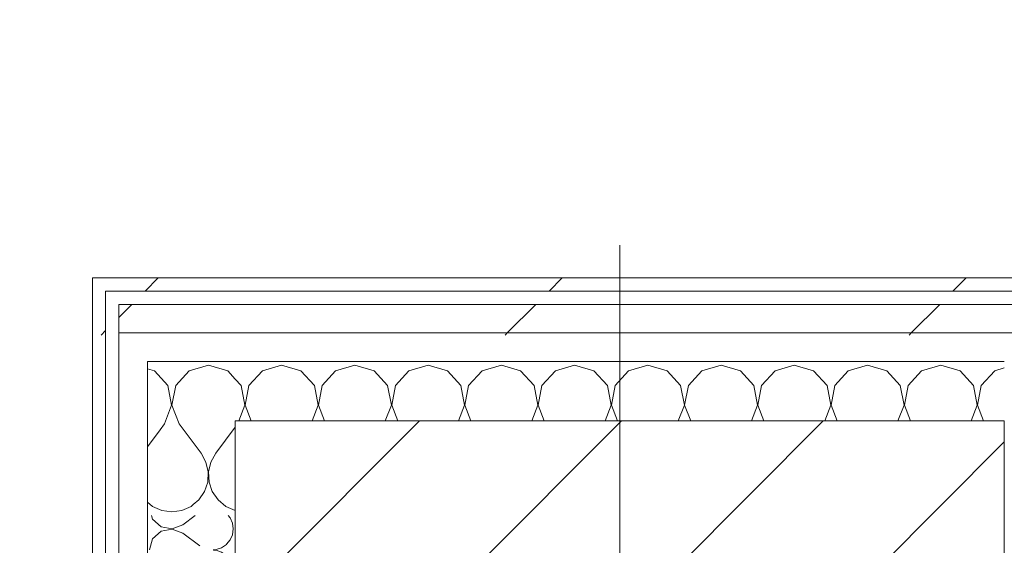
# Model space of a CAD drawing. Header units: millimetres. Extents: x -40968 to 11883, y -17757 to 4746.
# Tile 219 of 227: x 331 to 779, y -12046 to -11807. Entities that reach past the tile are written whole.
import ezdxf

# ---------------------------------------------------------------- set-up
doc = ezdxf.new("R2010")
doc.units = ezdxf.units.MM
doc.header["$MEASUREMENT"] = 0
doc.linetypes.add('Wipeout_Contour', pattern=[1000, 0, -1000])
for name, color, linetype in [('10_ESTR_Pilars', 7, 'Continuous'), ('Nuevo_06_COT_Generals', 7, 'Continuous'), ('Nuevo_08_E_Envans secs', 7, 'Continuous')]:
    doc.layers.add(name, color=color, linetype=linetype)
for name, color, linetype, lineweight in [('10_ESTR_Pilars_Pluma_Nº__20', 1, 'Continuous', 5), ('10_ESTR_Pilars_Pluma_Nº__28', 7, 'Continuous', 20), ('10_ESTR_Pilars_Pluma_Nº__42', 8, 'Continuous', 25), ('Nuevo_06_COT_Generals_Pluma_Nº__1', 7, 'Continuous', 5), ('Nuevo_08_E_Envans secs_Pluma_Nº__1', 7, 'Continuous', 5)]:
    doc.layers.add(name, color=color, linetype=linetype, lineweight=lineweight)
for name, color, linetype, lineweight, true_color in [('Nuevo_08_E_Envans secs_Pluma_Nº__102', 7, 'Continuous', 5, 0xcccccc), ('Nuevo_08_E_Envans secs_Pluma_Nº__171', 171, 'Continuous', 13, 0xaaaaff), ('Nuevo_08_E_Envans secs_Pluma_Nº__177', 7, 'Continuous', 15, 0xf7e046)]:
    doc.layers.add(name, color=color, linetype=linetype, lineweight=lineweight, true_color=true_color)
doc.styles.add('Estilo_Generado_1', font='txt')
doc.dimstyles.new('Estilo_Generado__1', dxfattribs={"dimtxt": 100, "dimasz": 38, "dimexe": 0.18, "dimexo": 300, "dimgap": 0, "dimtad": 1, "dimtih": 1, "dimtoh": 1, "dimlfac": 0.001, "dimzin": 0, "dimdsep": 46, "dimtxsty": 'Estilo_Generado_1', "dimblk": 'ARROWHEAD_2', "dimblk1": 'ARROWHEAD_2', "dimblk2": 'ARROWHEAD_2', "dimcen": 0.09, "dimclrd": 7, "dimclre": 7, "dimclrt": 7, "dimadec": 0, "dimazin": 0, "dimtfac": 1, "dimtdec": 4, "dimtmove": 0, "dimatfit": 3, "dimfxl": 0, "dimtolj": 1, "dimtzin": 0, "dimarcsym": 0})
doc.dimstyles.new('Estilo_Generado__2', dxfattribs={"dimtxt": 100, "dimasz": 38, "dimexe": 0.18, "dimexo": 300, "dimgap": 0, "dimtad": 1, "dimlfac": 0.001, "dimzin": 0, "dimdsep": 46, "dimtxsty": 'Estilo_Generado_1', "dimblk": 'ARROWHEAD_2', "dimblk1": 'ARROWHEAD_2', "dimblk2": 'ARROWHEAD_2', "dimcen": 0.09, "dimclrd": 7, "dimclre": 7, "dimclrt": 7, "dimadec": 0, "dimazin": 0, "dimtfac": 1, "dimtdec": 4, "dimtmove": 0, "dimatfit": 3, "dimfxl": 0, "dimtolj": 1, "dimtzin": 0, "dimarcsym": 0})
pattern_1 = [(45, (0, 0), (-183.848, 183.848), [195, -65]), (45, (7e-14, 183.85), (-183.848, 183.848), [195, -65])]

# ---------------------------------------------------------------- blocks, each defined once
blk = doc.blocks.new('*X396')
at = {"layer": 'Nuevo_08_E_Envans secs_Pluma_Nº__102', "color": 254, "linetype": 'Continuous', "lineweight": 5, "true_color": 0xcccccc}
for p, q in [((394.63, -11993.02), (388.89, -12000.68)), ((388.89, -12025.88), (391.24, -12027.82)), ((408.76, -12027.82), (409.76, -12027)), ((391.24, -12027.82), (395.45, -12029.67)), ((395.45, -12029.67), (400, -12030.31)), ((400, -12030.31), (404.55, -12029.67)), ((404.55, -12029.67), (408.76, -12027.82))]:
    blk.add_line(p, q, dxfattribs=at)
blk = doc.blocks.new('*X404')
at = {"layer": 'Nuevo_08_E_Envans secs_Pluma_Nº__102', "color": 254, "linetype": 'Continuous', "lineweight": 5, "true_color": 0xcccccc}
for p, q in [((450, -11963.64), (441.24, -11966.13)), ((458.76, -11966.13), (450, -11963.64)), ((483.33, -11963.64), (474.57, -11966.13)), ((492.1, -11966.13), (483.33, -11963.64)), ((516.67, -11963.64), (507.9, -11966.13)), ((525.43, -11966.13), (516.67, -11963.64)), ((550, -11963.64), (541.24, -11966.13)), ((558.76, -11966.13), (550, -11963.64)), ((583.33, -11963.64), (574.57, -11966.13)), ((592.1, -11966.13), (583.33, -11963.64)), ((616.67, -11963.64), (607.9, -11966.13)), ((625.43, -11966.13), (616.67, -11963.64)), ((650, -11963.64), (641.24, -11966.13)), ((658.76, -11966.13), (650, -11963.64)), ((683.33, -11963.64), (674.57, -11966.13)), ((692.1, -11966.13), (683.33, -11963.64)), ((716.67, -11963.64), (707.9, -11966.13)), ((725.43, -11966.13), (716.67, -11963.64)), ((750, -11963.64), (741.24, -11966.13)), ((758.76, -11966.13), (750, -11963.64)), ((778.89, -11964.9), (774.57, -11966.13)), ((441.24, -11966.13), (435.09, -11972.86)), ((464.91, -11972.86), (458.76, -11966.13)), ((474.57, -11966.13), (468.43, -11972.86)), ((498.24, -11972.86), (492.1, -11966.13)), ((507.9, -11966.13), (501.76, -11972.86)), ((531.57, -11972.86), (525.43, -11966.13)), ((541.24, -11966.13), (535.09, -11972.86)), ((564.91, -11972.86), (558.76, -11966.13)), ((574.57, -11966.13), (568.43, -11972.86)), ((598.24, -11972.86), (592.1, -11966.13)), ((607.9, -11966.13), (601.76, -11972.86)), ((631.57, -11972.86), (625.43, -11966.13)), ((641.24, -11966.13), (635.09, -11972.86)), ((664.91, -11972.86), (658.76, -11966.13)), ((674.57, -11966.13), (668.43, -11972.86)), ((698.24, -11972.86), (692.1, -11966.13)), ((707.9, -11966.13), (701.76, -11972.86)), ((731.57, -11972.86), (725.43, -11966.13)), ((741.24, -11966.13), (735.09, -11972.86)), ((764.91, -11972.86), (758.76, -11966.13)), ((774.57, -11966.13), (768.43, -11972.86)), ((431.57, -11972.86), (428.89, -11969.92)), ((433.27, -11981.81), (431.57, -11972.86)), ((435.09, -11972.86), (433.4, -11981.81)), ((466.6, -11981.81), (464.91, -11972.86)), ((468.43, -11972.86), (466.73, -11981.81)), ((499.93, -11981.81), (498.24, -11972.86)), ((501.76, -11972.86), (500.07, -11981.81)), ((533.27, -11981.81), (531.57, -11972.86)), ((535.09, -11972.86), (533.4, -11981.81)), ((566.6, -11981.81), (564.91, -11972.86)), ((568.43, -11972.86), (566.73, -11981.81)), ((599.93, -11981.81), (598.24, -11972.86)), ((601.76, -11972.86), (600.07, -11981.81)), ((633.27, -11981.81), (631.57, -11972.86)), ((635.09, -11972.86), (633.4, -11981.81)), ((666.6, -11981.81), (664.91, -11972.86)), ((668.43, -11972.86), (666.73, -11981.81)), ((699.93, -11981.81), (698.24, -11972.86)), ((701.76, -11972.86), (700.07, -11981.81)), ((733.27, -11981.81), (731.57, -11972.86)), ((735.09, -11972.86), (733.4, -11981.81)), ((766.6, -11981.81), (764.91, -11972.86)), ((768.43, -11972.86), (766.73, -11981.81)), ((430.51, -11988.98), (433.27, -11981.81)), ((433.4, -11981.81), (436.15, -11988.98)), ((463.85, -11988.98), (466.6, -11981.81)), ((466.73, -11981.81), (469.49, -11988.98)), ((497.18, -11988.98), (499.93, -11981.81)), ((500.07, -11981.81), (502.82, -11988.98)), ((530.51, -11988.98), (533.27, -11981.81)), ((533.4, -11981.81), (536.15, -11988.98)), ((563.85, -11988.98), (566.6, -11981.81)), ((566.73, -11981.81), (569.49, -11988.98)), ((597.18, -11988.98), (599.93, -11981.81)), ((600.07, -11981.81), (602.82, -11988.98)), ((630.51, -11988.98), (633.27, -11981.81)), ((633.4, -11981.81), (636.15, -11988.98)), ((663.85, -11988.98), (666.6, -11981.81)), ((666.73, -11981.81), (669.49, -11988.98)), ((697.18, -11988.98), (699.93, -11981.81)), ((700.07, -11981.81), (702.82, -11988.98)), ((730.51, -11988.98), (733.27, -11981.81)), ((733.4, -11981.81), (736.15, -11988.98)), ((763.85, -11988.98), (766.6, -11981.81)), ((766.73, -11981.81), (769.49, -11988.98))]:
    blk.add_line(p, q, dxfattribs=at)
blk = doc.blocks.new('*X405')
at = {"layer": 'Nuevo_08_E_Envans secs_Pluma_Nº__102', "color": 254, "linetype": 'Continuous', "lineweight": 5, "true_color": 0xcccccc}
for p, q in [((416.67, -11963.64), (407.9, -11966.13)), ((425.43, -11966.13), (416.67, -11963.64)), ((392.1, -11966.13), (388.89, -11965.22)), ((398.24, -11972.86), (392.1, -11966.13)), ((407.9, -11966.13), (401.76, -11972.86)), ((428.89, -11969.92), (425.43, -11966.13)), ((399.93, -11981.81), (398.24, -11972.86)), ((401.76, -11972.86), (400.07, -11981.81)), ((396.67, -11990.31), (399.93, -11981.81)), ((400.07, -11981.81), (403.33, -11990.31)), ((396.67, -11990.31), (394.63, -11993.02)), ((403.33, -11990.31), (413.33, -12003.64)), ((428.89, -11991.79), (420, -12003.64)), ((415.56, -12007.67), (413.33, -12003.64)), ((420, -12003.64), (417.77, -12007.67)), ((416.6, -12012.15), (415.56, -12007.67)), ((417.77, -12007.67), (416.73, -12012.15)), ((416.38, -12016.74), (416.6, -12012.15)), ((416.73, -12012.15), (416.96, -12016.74)), ((414.91, -12021.1), (416.38, -12016.74)), ((416.96, -12016.74), (418.43, -12021.1)), ((412.3, -12024.89), (414.91, -12021.1)), ((418.43, -12021.1), (421.03, -12024.89)), ((409.76, -12027), (412.3, -12024.89)), ((421.03, -12024.89), (424.57, -12027.82)), ((424.57, -12027.82), (428.78, -12029.67)), ((428.78, -12029.67), (428.89, -12029.69))]:
    blk.add_line(p, q, dxfattribs=at)
blk = doc.blocks.new('Muro_133_1', base_point=(6082.11, -12069.98))
at = {"layer": 'Nuevo_08_E_Envans secs_Pluma_Nº__1', "color": 7, "linetype": 'Continuous', "lineweight": 5}
blk.add_line((388.89, -11980.13), (388.89, -12031.98), dxfattribs=at)
at = {"layer": 'Nuevo_08_E_Envans secs', "color": 7, "lineweight": 20}
blk.add_blockref('*X396', (0, 0), dxfattribs=at)
at = {"color": 254, "linetype": 'Wipeout_Contour', "lineweight": 0, "ltscale": 35801.172533}
blk.add_wipeout([(363.89, -11929.98), (366.56, -11929.98), (363.89, -11923.98)], dxfattribs=at).dxf.layer = 'Nuevo_08_E_Envans secs'
at = {"color": 254, "linetype": 'Wipeout_Contour', "lineweight": 0, "ltscale": 48905.35681}
blk.add_wipeout([(369.89, -11923.98), (369.89, -11929.98), (3807.4, -11929.98), (3807.4, -11923.98)], dxfattribs=at).dxf.layer = 'Nuevo_08_E_Envans secs'
at = {"color": 254, "linetype": 'Wipeout_Contour', "lineweight": 0, "ltscale": 35893.271482}
blk.add_wipeout([(380.81, -11961.98), (375.89, -11950.93), (375.89, -11961.98)], dxfattribs=at).dxf.layer = 'Nuevo_08_E_Envans secs'
at = {"layer": 'Nuevo_08_E_Envans secs_Pluma_Nº__171', "linetype": 'Continuous', "lineweight": 13, "true_color": 0xaaaaff}
h = blk.add_hatch(dxfattribs=at)
h.set_pattern_fill('Panellat_HPL_0001', color=161, style=0, pattern_type=2)
h.set_pattern_definition(pattern_1)
h.paths.add_polyline_path([(363.89, -11929.98), (366.56, -11929.98), (363.89, -11923.98)])
h = blk.add_hatch(dxfattribs=at)
h.set_pattern_fill('Panellat_HPL_0001', color=161, style=0, pattern_type=2)
h.set_pattern_definition(pattern_1)
h.paths.add_polyline_path([(369.89, -11923.98), (369.89, -11929.98), (3807.4, -11929.98), (3807.4, -11923.98)])
at = {"layer": 'Nuevo_08_E_Envans secs_Pluma_Nº__177', "linetype": 'Continuous', "lineweight": 15, "true_color": 0xf7e046}
h = blk.add_hatch(dxfattribs=at)
h.set_pattern_fill('Panellat_HPL_0001', color=53, style=0, pattern_type=2)
h.set_pattern_definition(pattern_1)
h.paths.add_polyline_path([(380.81, -11961.98), (375.89, -11950.93), (375.89, -11961.98)])
at = {"layer": 'Nuevo_08_E_Envans secs_Pluma_Nº__1', "color": 7, "linetype": 'Continuous', "lineweight": 5}
blk.add_line((3807.4, -11929.98), (375.89, -11929.98), dxfattribs=at)
at = {"color": 254, "linetype": 'Wipeout_Contour', "lineweight": 0, "ltscale": 47730.539766}
blk.add_wipeout([(369.89, -11923.98), (363.89, -11923.98), (366.56, -11929.98), (369.89, -11929.98)], dxfattribs=at).dxf.layer = 'Nuevo_08_E_Envans secs'
at = {"color": 254, "linetype": 'Wipeout_Contour', "lineweight": 0, "ltscale": 48966.250162}
blk.add_wipeout([(375.89, -11948.98), (3807.4, -11948.98), (3807.4, -11935.98), (375.89, -11935.98)], dxfattribs=at).dxf.layer = 'Nuevo_08_E_Envans secs'
at = {"layer": 'Nuevo_08_E_Envans secs_Pluma_Nº__171', "linetype": 'Continuous', "lineweight": 13, "true_color": 0xaaaaff}
h = blk.add_hatch(dxfattribs=at)
h.set_pattern_fill('Panellat_HPL_0001', color=161, style=0, pattern_type=2)
h.set_pattern_definition(pattern_1)
h.paths.add_polyline_path([(369.89, -11923.98), (363.89, -11923.98), (366.56, -11929.98), (369.89, -11929.98)])
at = {"layer": 'Nuevo_08_E_Envans secs_Pluma_Nº__177', "linetype": 'Continuous', "lineweight": 15, "true_color": 0xf7e046}
h = blk.add_hatch(dxfattribs=at)
h.set_pattern_fill('Panellat_HPL_0001', color=53, style=0, pattern_type=2)
h.set_pattern_definition(pattern_1)
h.paths.add_polyline_path([(375.89, -11948.98), (3807.4, -11948.98), (3807.4, -11935.98), (375.89, -11935.98)])
at = {"layer": 'Nuevo_08_E_Envans secs_Pluma_Nº__1', "color": 7, "linetype": 'Continuous', "lineweight": 5}
for p, q in [((375.89, -11929.98), (369.89, -11929.98)), ((369.89, -11935.98), (369.89, -11929.98)), ((3807.4, -11935.98), (375.89, -11935.98))]:
    blk.add_line(p, q, dxfattribs=at)
at = {"layer": 'Nuevo_08_E_Envans secs_Pluma_Nº__1', "color": 7, "linetype": 'Continuous', "lineweight": 5, "flags": 128}
for points in [[(363.89, -11923.98), (363.89, -11929.98)], [(3807.4, -11923.98), (363.89, -11923.98)]]:
    blk.add_lwpolyline(points, dxfattribs=at)
at = {"color": 254, "linetype": 'Wipeout_Contour', "lineweight": 0, "ltscale": 49017.841127}
blk.add_wipeout([(388.89, -11961.98), (3807.4, -11961.98), (3807.4, -11948.98), (388.89, -11948.98)], dxfattribs=at).dxf.layer = 'Nuevo_08_E_Envans secs'
at = {"layer": 'Nuevo_08_E_Envans secs_Pluma_Nº__177', "linetype": 'Continuous', "lineweight": 15, "true_color": 0xf7e046}
h = blk.add_hatch(dxfattribs=at)
h.set_pattern_fill('Panellat_HPL_0001', color=53, style=0, pattern_type=2)
h.set_pattern_definition(pattern_1)
h.paths.add_polyline_path([(388.89, -11961.98), (3807.4, -11961.98), (3807.4, -11948.98), (388.89, -11948.98)])
at = {"layer": 'Nuevo_08_E_Envans secs_Pluma_Nº__1', "color": 7, "linetype": 'Continuous', "lineweight": 5}
blk.add_line((778.89, -11961.98), (428.89, -11961.98), dxfattribs=at)
at = {"layer": 'Nuevo_08_E_Envans secs', "color": 7, "lineweight": 20}
blk.add_blockref('*X404', (0, 0), dxfattribs=at)
at = {"color": 254, "linetype": 'Wipeout_Contour', "lineweight": 0, "ltscale": 59803.014644}
blk.add_wipeout([(375.89, -11950.93), (380.81, -11961.98), (388.89, -11961.98), (388.89, -11948.98), (375.89, -11948.98)], dxfattribs=at).dxf.layer = 'Nuevo_08_E_Envans secs'
at = {"layer": 'Nuevo_08_E_Envans secs_Pluma_Nº__177', "linetype": 'Continuous', "lineweight": 15, "true_color": 0xf7e046}
h = blk.add_hatch(dxfattribs=at)
h.set_pattern_fill('Panellat_HPL_0001', color=53, style=0, pattern_type=2)
h.set_pattern_definition(pattern_1)
h.paths.add_polyline_path([(375.89, -11950.93), (380.81, -11961.98), (388.89, -11961.98), (388.89, -11948.98), (375.89, -11948.98)])
at = {"layer": 'Nuevo_08_E_Envans secs_Pluma_Nº__1', "color": 7, "linetype": 'Continuous', "lineweight": 5}
for p, q in [((375.89, -11948.98), (375.89, -11935.98)), ((388.89, -11948.98), (375.89, -11948.98)), ((375.89, -11950.93), (375.89, -11948.98)), ((375.89, -11950.93), (375.89, -11961.98)), ((3807.4, -11948.98), (388.89, -11948.98)), ((428.89, -11961.98), (388.89, -11961.98)), ((388.89, -11980.13), (388.89, -11961.98))]:
    blk.add_line(p, q, dxfattribs=at)
at = {"layer": 'Nuevo_08_E_Envans secs', "color": 7, "lineweight": 20}
blk.add_blockref('*X405', (0, 0), dxfattribs=at)
blk = doc.blocks.new('*X408')
at = {"layer": 'Nuevo_08_E_Envans secs_Pluma_Nº__102', "color": 254, "linetype": 'Continuous', "lineweight": 5, "true_color": 0xcccccc}
for p, q in [((426.52, -12033.09), (425.59, -12031.98)), ((427.58, -12035.49), (426.52, -12033.09)), ((427.94, -12038.1), (427.58, -12035.49)), ((426.52, -12043.1), (427.58, -12040.7)), ((427.58, -12040.7), (427.94, -12038.1)), ((424.96, -12044.98), (426.52, -12043.1))]:
    blk.add_line(p, q, dxfattribs=at)
blk = doc.blocks.new('*X409')
at = {"layer": 'Nuevo_08_E_Envans secs_Pluma_Nº__102', "color": 254, "linetype": 'Continuous', "lineweight": 5, "true_color": 0xcccccc}
for p, q in [((422.67, -12046.61), (424.84, -12045.13)), ((424.84, -12045.13), (424.96, -12044.98)), ((418.89, -12047.52), (420.18, -12047.45)), ((420.18, -12047.78), (418.99, -12047.73)), ((420.18, -12047.45), (422.67, -12046.61)), ((422.67, -12048.62), (420.18, -12047.78)), ((424.84, -12050.11), (422.67, -12048.62)), ((426.52, -12052.14), (424.84, -12050.11)), ((427.58, -12054.54), (426.52, -12052.14)), ((427.94, -12057.14), (427.58, -12054.54)), ((427.82, -12057.98), (427.94, -12057.14))]:
    blk.add_line(p, q, dxfattribs=at)
blk = doc.blocks.new('*X413')
at = {"layer": 'Nuevo_08_E_Envans secs_Pluma_Nº__102', "color": 254, "linetype": 'Continuous', "lineweight": 5, "true_color": 0xcccccc}
for p, q in [((390.81, -12031.98), (391.27, -12033.58)), ((405.08, -12036.19), (410.7, -12031.98)), ((391.27, -12033.58), (395.11, -12037.09)), ((400.22, -12038.06), (405.08, -12036.19)), ((395.11, -12039.1), (391.27, -12042.61)), ((395.11, -12037.09), (400.22, -12038.06)), ((400.22, -12038.13), (395.11, -12039.1)), ((405.08, -12040), (400.22, -12038.13)), ((405.08, -12040), (412.7, -12045.71)), ((391.27, -12042.61), (389.84, -12047.62))]:
    blk.add_line(p, q, dxfattribs=at)
blk = doc.blocks.new('Muro_134_1', base_point=(428.89, -12069.98))
at = {"layer": 'Nuevo_08_E_Envans secs_Pluma_Nº__1', "color": 7, "linetype": 'Continuous', "lineweight": 5}
for p, q in [((375.89, -11948.98), (375.89, -11935.98)), ((375.89, -11950.93), (375.89, -11948.98))]:
    blk.add_line(p, q, dxfattribs=at)
at = {"layer": 'Nuevo_08_E_Envans secs', "color": 7, "lineweight": 20}
for name in ['*X408', '*X409']:
    blk.add_blockref(name, (0, 0), dxfattribs=at)
at = {"color": 254, "linetype": 'Wipeout_Contour', "lineweight": 0, "ltscale": 47754.68135}
blk.add_wipeout([(369.89, -11929.98), (366.56, -11929.98), (369.23, -11935.98), (369.89, -11935.98)], dxfattribs=at).dxf.layer = 'Nuevo_08_E_Envans secs'
at = {"color": 254, "linetype": 'Wipeout_Contour', "lineweight": 0, "ltscale": 35922.255885}
blk.add_wipeout([(388.89, -11961.98), (380.81, -11961.98), (388.89, -11980.13)], dxfattribs=at).dxf.layer = 'Nuevo_08_E_Envans secs'
at = {"layer": 'Nuevo_08_E_Envans secs_Pluma_Nº__171', "linetype": 'Continuous', "lineweight": 13, "true_color": 0xaaaaff}
h = blk.add_hatch(dxfattribs=at)
h.set_pattern_fill('Panellat_HPL_0001', color=161, style=0, pattern_type=2)
h.set_pattern_definition(pattern_1)
h.paths.add_polyline_path([(369.89, -11929.98), (366.56, -11929.98), (369.23, -11935.98), (369.89, -11935.98)])
at = {"layer": 'Nuevo_08_E_Envans secs_Pluma_Nº__177', "linetype": 'Continuous', "lineweight": 15, "true_color": 0xf7e046}
h = blk.add_hatch(dxfattribs=at)
h.set_pattern_fill('Panellat_HPL_0001', color=53, style=0, pattern_type=2)
h.set_pattern_definition(pattern_1)
h.paths.add_polyline_path([(388.89, -11961.98), (380.81, -11961.98), (388.89, -11980.13)])
at = {"color": 254, "linetype": 'Wipeout_Contour', "lineweight": 0, "ltscale": 35826.058181}
blk.add_wipeout([(369.89, -11935.98), (369.23, -11935.98), (369.89, -11937.45)], dxfattribs=at).dxf.layer = 'Nuevo_08_E_Envans secs'
at = {"color": 254, "linetype": 'Wipeout_Contour', "lineweight": 0, "ltscale": 60891.566273}
blk.add_wipeout([(375.89, -11961.98), (375.89, -12478.98), (388.89, -12478.98), (388.89, -11980.13), (380.81, -11961.98)], dxfattribs=at).dxf.layer = 'Nuevo_08_E_Envans secs'
at = {"layer": 'Nuevo_08_E_Envans secs_Pluma_Nº__171', "linetype": 'Continuous', "lineweight": 13, "true_color": 0xaaaaff}
h = blk.add_hatch(dxfattribs=at)
h.set_pattern_fill('Panellat_HPL_0001', color=161, style=0, pattern_type=2)
h.set_pattern_definition(pattern_1)
h.paths.add_polyline_path([(369.89, -11935.98), (369.23, -11935.98), (369.89, -11937.45)])
at = {"layer": 'Nuevo_08_E_Envans secs_Pluma_Nº__177', "linetype": 'Continuous', "lineweight": 15, "true_color": 0xf7e046}
h = blk.add_hatch(dxfattribs=at)
h.set_pattern_fill('Panellat_HPL_0001', color=53, style=0, pattern_type=2)
h.set_pattern_definition(pattern_1)
h.paths.add_polyline_path([(375.89, -11961.98), (375.89, -12478.98), (388.89, -12478.98), (388.89, -11980.13), (380.81, -11961.98)])
at = {"layer": 'Nuevo_08_E_Envans secs_Pluma_Nº__1', "color": 7, "linetype": 'Continuous', "lineweight": 5}
for p, q in [((375.89, -11950.93), (375.89, -11961.98)), ((375.89, -11961.98), (375.89, -12478.98)), ((388.89, -11980.13), (388.89, -11961.98)), ((388.89, -11980.13), (388.89, -12031.98)), ((388.89, -12031.98), (388.89, -12438.98))]:
    blk.add_line(p, q, dxfattribs=at)
at = {"layer": 'Nuevo_08_E_Envans secs', "color": 7, "lineweight": 20}
blk.add_blockref('*X413', (0, 0), dxfattribs=at)
at = {"color": 254, "linetype": 'Wipeout_Contour', "lineweight": 0, "ltscale": 60820.549259}
blk.add_wipeout([(369.89, -12497.98), (369.89, -11937.45), (366.56, -11929.98), (363.89, -11929.98), (363.89, -12497.98)], dxfattribs=at).dxf.layer = 'Nuevo_08_E_Envans secs'
at = {"layer": 'Nuevo_08_E_Envans secs_Pluma_Nº__171', "linetype": 'Continuous', "lineweight": 13, "true_color": 0xaaaaff}
h = blk.add_hatch(dxfattribs=at)
h.set_pattern_fill('Panellat_HPL_0001', color=161, style=0, pattern_type=2)
h.set_pattern_definition(pattern_1)
h.paths.add_polyline_path([(369.89, -12497.98), (369.89, -11937.45), (366.56, -11929.98), (363.89, -11929.98), (363.89, -12497.98)])
at = {"layer": 'Nuevo_08_E_Envans secs_Pluma_Nº__1', "color": 7, "linetype": 'Continuous', "lineweight": 5}
for p, q in [((369.89, -11935.98), (369.89, -11929.98)), ((369.89, -11937.45), (369.89, -11935.98)), ((369.89, -11937.45), (369.89, -12491.98))]:
    blk.add_line(p, q, dxfattribs=at)
at = {"layer": 'Nuevo_08_E_Envans secs_Pluma_Nº__1', "color": 7, "linetype": 'Continuous', "lineweight": 5, "flags": 128}
blk.add_lwpolyline([(363.89, -11929.98), (363.89, -12503.98)], dxfattribs=at)
blk = doc.blocks.new('Pilar_12_1', base_point=(603.89, -12213.98))
at = {"color": 254, "linetype": 'Wipeout_Contour', "lineweight": 0, "ltscale": 48920.603723}
blk.add_wipeout([(428.89, -12438.98), (778.89, -12438.98), (778.89, -11988.98), (428.89, -11988.98)], dxfattribs=at).dxf.layer = '10_ESTR_Pilars'
at = {"layer": '10_ESTR_Pilars_Pluma_Nº__42', "linetype": 'Continuous', "lineweight": 25}
h = blk.add_hatch(dxfattribs=at)
h.set_pattern_fill('00_GCT_trama_45º_e1_400__05', color=8, style=0, pattern_type=2)
h.set_pattern_definition([(45, (0, 0), (-45.96194, 45.96194), [])])
h.paths.add_polyline_path([(428.89, -12438.98), (778.89, -12438.98), (778.89, -11988.98), (428.89, -11988.98)])
at = {"layer": '10_ESTR_Pilars_Pluma_Nº__20', "color": 1, "linetype": 'Continuous', "lineweight": 5}
blk.add_line((603.89, -12133.98), (603.89, -11908.98), dxfattribs=at)
at = {"layer": '10_ESTR_Pilars_Pluma_Nº__28', "color": 7, "linetype": 'Continuous', "lineweight": 20, "flags": 128}
blk.add_lwpolyline([(428.89, -12438.98), (778.89, -12438.98), (778.89, -11988.98), (428.89, -11988.98)], close=True, dxfattribs=at)
blk = doc.blocks.new('*D608')
at = {"layer": 'Nuevo_06_COT_Generals_Pluma_Nº__1', "color": 7, "linetype": 'Continuous', "lineweight": 5}
for p, q in [((-751.11, 2123.99), (-701.11, 2095.12)), ((58.89, 2109.55), (-763.61, 2109.55)), ((-726.11, -17130.98), (-726.11, 2109.55)), ((-751.11, -17116.54), (-701.11, -17145.41)), ((63.89, -17130.98), (-763.61, -17130.98)), ((-726.11, -17155.43), (-726.11, -17130.98))]:
    blk.add_line(p, q, dxfattribs=at)
at = {"layer": 'Nuevo_06_COT_Generals_Pluma_Nº__1', "color": 7, "lineweight": 5, "insert": (-746.11, -7687.35), "char_height": 100, "attachment_point": 7, "rotation": 90, "style": 'Estilo_Generado_1'}
blk.add_mtext('\\A1;{\\pql;\\fGotham Book|b0|i0|c0|p0;\\W1.000000;19,24}', dxfattribs=at)
blk = doc.blocks.new('ARROWHEAD_2')
at = {"color": 0, "linetype": 'Continuous', "lineweight": 0}
for p, q in [((-0.378, -0.655), (0.378, 0.655)), ((0, 0), (-1, 0))]:
    blk.add_line(p, q, dxfattribs=at)
blk = doc.blocks.new('*D612')
at = {"layer": 'Nuevo_06_COT_Generals_Pluma_Nº__1', "color": 7, "linetype": 'Continuous', "lineweight": 5}
for p, q in [((-319.23, -11909.54), (-269.23, -11938.41)), ((63.89, -11923.98), (-331.73, -11923.98)), ((-294.23, -12503.98), (-294.23, -11923.98)), ((-319.23, -12489.54), (-269.23, -12518.41)), ((63.89, -12503.98), (-331.73, -12503.98))]:
    blk.add_line(p, q, dxfattribs=at)
at = {"layer": 'Nuevo_06_COT_Generals_Pluma_Nº__1', "color": 7, "lineweight": 5, "insert": (-314.23, -12351.36), "char_height": 100, "attachment_point": 7, "rotation": 90, "style": 'Estilo_Generado_1'}
blk.add_mtext('\\A1;{\\pql;\\fGotham Book|b0|i0|c0|p0;\\W1.000000;0,58}', dxfattribs=at)
blk = doc.blocks.new('*D613')
at = {"layer": 'Nuevo_06_COT_Generals_Pluma_Nº__1', "color": 7, "linetype": 'Continuous', "lineweight": 5}
for p, q in [((-319.23, -9192.99), (-269.23, -9221.85)), ((58.89, -9207.42), (-331.73, -9207.42)), ((-294.23, -11923.98), (-294.23, -9207.42)), ((-319.23, -11909.54), (-269.23, -11938.41)), ((63.89, -11923.98), (-331.73, -11923.98))]:
    blk.add_line(p, q, dxfattribs=at)
at = {"layer": 'Nuevo_06_COT_Generals_Pluma_Nº__1', "color": 7, "lineweight": 5, "insert": (-314.23, -10703.08), "char_height": 100, "attachment_point": 7, "rotation": 90, "style": 'Estilo_Generado_1'}
blk.add_mtext('\\A1;{\\pql;\\fGotham Book|b0|i0|c0|p0;\\W1.000000;2,72}', dxfattribs=at)
blk = doc.blocks.new('*D620')
at = {"layer": 'Nuevo_06_COT_Generals_Pluma_Nº__1', "color": 7, "linetype": 'Continuous', "lineweight": 5}
for p, q in [((-1552.89, -11623.97), (-1552.89, -11242.28)), ((363.89, -11623.98), (363.89, -11242.28)), ((-1538.46, -11254.78), (-1567.33, -11304.78)), ((378.32, -11254.78), (349.46, -11304.78)), ((-1616.11, -11279.78), (-1552.89, -11279.78)), ((-1552.89, -11279.78), (363.89, -11279.78))]:
    blk.add_line(p, q, dxfattribs=at)
at = {"layer": 'Nuevo_06_COT_Generals_Pluma_Nº__1', "color": 7, "lineweight": 5, "insert": (-731.89, -11259.78), "char_height": 100, "attachment_point": 7, "style": 'Estilo_Generado_1'}
blk.add_mtext('\\A1;{\\pql;\\fGotham Book|b0|i0|c0|p0;\\W1.000000;1,92}', dxfattribs=at)
blk = doc.blocks.new('*D621')
at = {"layer": 'Nuevo_06_COT_Generals_Pluma_Nº__1', "color": 7, "linetype": 'Continuous', "lineweight": 5}
for p, q in [((363.89, -11623.98), (363.89, -11242.28)), ((6082.11, -11623.98), (6082.11, -11242.28)), ((378.32, -11254.78), (349.46, -11304.78)), ((6067.67, -11304.78), (6096.54, -11254.78)), ((363.89, -11279.78), (6082.11, -11279.78)), ((6082.11, -11279.78), (6106.56, -11279.78))]:
    blk.add_line(p, q, dxfattribs=at)
at = {"layer": 'Nuevo_06_COT_Generals_Pluma_Nº__1', "color": 7, "lineweight": 5, "insert": (3085.61, -11259.78), "char_height": 100, "attachment_point": 7, "style": 'Estilo_Generado_1'}
blk.add_mtext('\\A1;{\\pql;\\fGotham Book|b0|i0|c0|p0;\\W1.000000;5,72}', dxfattribs=at)
blk = doc.blocks.new('*D622')
at = {"layer": 'Nuevo_06_COT_Generals_Pluma_Nº__1', "color": 7, "linetype": 'Continuous', "lineweight": 5}
for p, q in [((363.89, -11623.98), (363.89, -11507.44)), ((3807.4, -11623.98), (3807.4, -11507.44)), ((378.32, -11519.94), (349.46, -11569.94)), ((3821.83, -11519.94), (3792.96, -11569.94)), ((339.44, -11544.94), (363.89, -11544.94)), ((363.89, -11544.94), (3807.4, -11544.94))]:
    blk.add_line(p, q, dxfattribs=at)
at = {"layer": 'Nuevo_06_COT_Generals_Pluma_Nº__1', "color": 7, "lineweight": 5, "insert": (1948.26, -11524.94), "char_height": 100, "attachment_point": 7, "style": 'Estilo_Generado_1'}
blk.add_mtext('\\A1;{\\pql;\\fGotham Book|b0|i0|c0|p0;\\W1.000000;3,44}', dxfattribs=at)

msp = doc.modelspace()

# ---------------------------------------------------------------- block references
at = {"layer": 'Nuevo_08_E_Envans secs', "color": 7, "lineweight": 20}
msp.add_blockref('Muro_133_1', (6082.106, -12069.976), dxfattribs=at)

# ---------------------------------------------------------------- next in the draw order: block references
msp.add_blockref('Muro_134_1', (428.891, -12069.976), dxfattribs=at)

# ---------------------------------------------------------------- next in the draw order: block references
at = {"layer": '10_ESTR_Pilars', "color": 7, "lineweight": 20}
msp.add_blockref('Pilar_12_1', (603.891, -12213.976), dxfattribs=at)

# ---------------------------------------------------------------- next in the draw order: dimensions: what is measured, and where the dimension line sits
at = {"layer": 'Nuevo_06_COT_Generals', "color": 7, "linetype": 'Continuous', "lineweight": 5}
for base, p1, p2, picture, middle in [((-726.109, 2109.555), (363.891, -17130.976), (358.891, 2109.555), '*D608', (-796.109, -7519.844)), ((-294.228, -9207.421), (363.891, -11923.976), (358.891, -9207.421), '*D613', (-364.228, -10573.626)), ((-294.228, -11923.976), (363.891, -12503.976), (363.891, -11923.976), '*D612', (-364.228, -12221.903))]:
    dim = msp.add_linear_dim(base=base, p1=p1, p2=p2, angle=90, dimstyle='Estilo_Generado__2', dxfattribs=at)
    dim.commit()
    dim.dimension.update_dxf_attribs({"geometry": picture, "text_midpoint": middle, "dimtype": 160, "text_rotation": 90})
for base, p1, p2, picture, middle in [((363.891, -11279.778), (-1552.894, -11923.974), (363.891, -11923.976), '*D620', (-602.429, -11209.778)), ((6082.106, -11279.778), (363.891, -11923.976), (6082.106, -11923.976), '*D621', (3215.071, -11209.778)), ((3807.396, -11544.944), (363.891, -11923.976), (3807.396, -11923.976), '*D622', (2077.716, -11474.944))]:
    dim = msp.add_linear_dim(base=base, p1=p1, p2=p2, dimstyle='Estilo_Generado__1', dxfattribs=at)
    dim.commit()
    dim.dimension.update_dxf_attribs({"geometry": picture, "text_midpoint": middle, "dimtype": 160})

doc.saveas('drawing.dxf')
